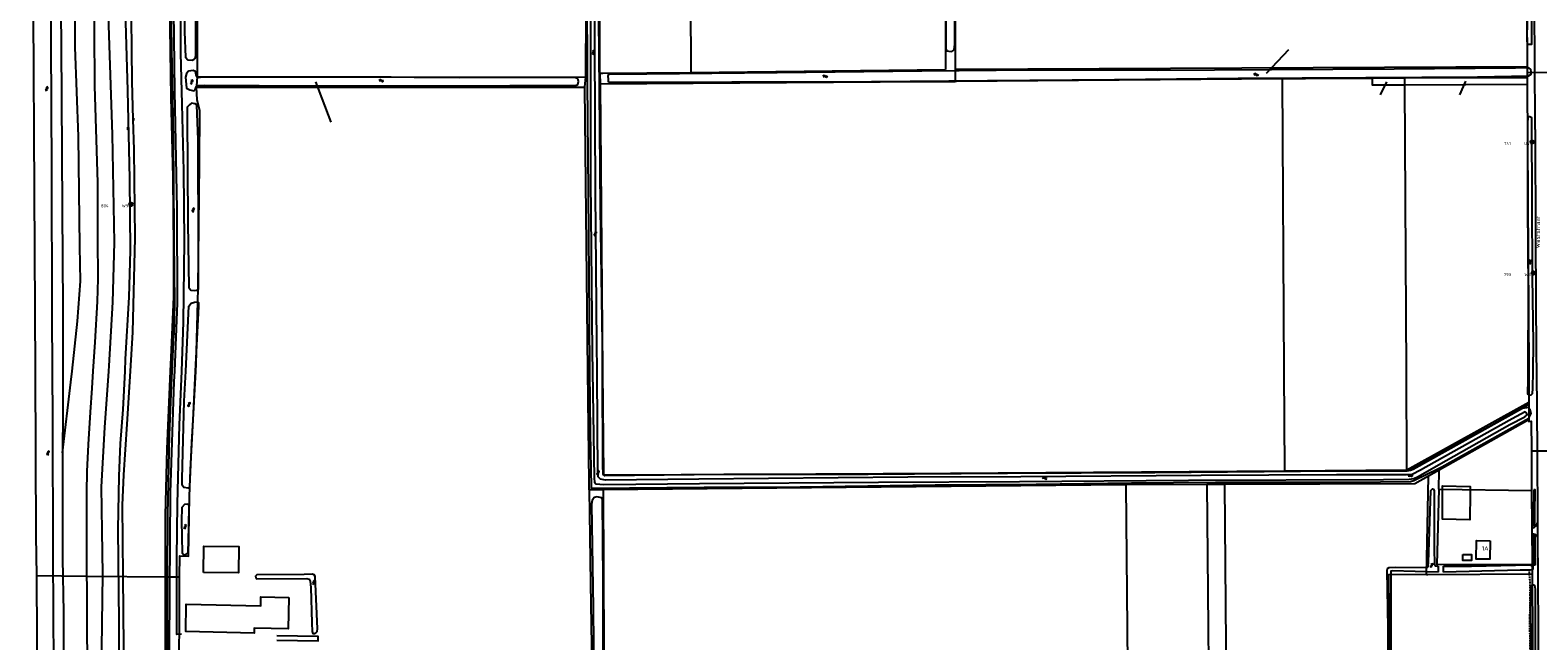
# Model space of a CAD drawing. Header units: metres. Extents: x 51973 to 58000, y 375000 to 380663.
# Tile 37 of 56: x 56040 to 56904, y 378845 to 379195. Entities that reach past the tile are written whole.
import ezdxf
from ezdxf.enums import TextEntityAlignment as Align

# ---------------------------------------------------------------- set-up
doc = ezdxf.new("R2010")
doc.units = ezdxf.units.M
doc.header["$LTSCALE"] = 0.1
doc.linetypes.add('LP', pattern=[14, 9, -5])
doc.layers.get('0').update_dxf_attribs({"linetype": 'CONTINUOUS'})
doc.layers.add('B-WA-OG-TOPOGRAFIE-G', color=253, linetype='CONTINUOUS')
doc.styles.add('ISO', font='isocp.shx', dxfattribs={"height": 1.8})
doc.styles.add('ISOCP', font='ISOCP.shx', dxfattribs={"height": 1.8})

# ---------------------------------------------------------------- blocks, each defined once
blk = doc.blocks.new('S05')
at = {"color": 0}
for p, q in [((0.08, 0.3), (0.38, 0.59)), ((0.11, -0.19), (0.41, 0.09)), ((0.38, 0.59), (0.68, 0.71)), ((0.41, 0.09), (0.71, 0.21)), ((0.68, 0.71), (1.01, 0.62)), ((0.71, 0.21), (1.02, 0.12)), ((1.01, 0.62), (1.33, 0.37)), ((1.02, 0.12), (1.36, -0.12)), ((1.33, 0.37), (1.66, 0.13)), ((1.66, 0.13), (1.97, 0.04)), ((1.97, 0.04), (2.28, 0.16)), ((2.28, 0.16), (2.58, 0.44)), ((1.36, -0.12), (1.68, -0.37)), ((1.68, -0.37), (2, -0.46)), ((2, -0.46), (2.31, -0.33)), ((2.31, -0.33), (2.61, -0.05))]:
    blk.add_line(p, q, dxfattribs=at)
blk = doc.blocks.new('M01')
at = {"color": 0}
for radius in [1.05, 0.625]:
    blk.add_circle((0, 0), radius, dxfattribs=at)
blk = doc.blocks.new('BIJPIJL')
at = {"color": 0}
blk.add_line((0, 0), (1, 0), dxfattribs=at)
blk = doc.blocks.new('S04')
at = {"color": 0}
for p, q in [((0, 0.5), (0.5, 0.5)), ((0, 0.25), (1, 0.25)), ((0, 0), (0.5, 0)), ((0, -0.25), (1, -0.25)), ((0, -0.5), (0.5, -0.5))]:
    blk.add_line(p, q, dxfattribs=at)

msp = doc.modelspace()

# ---------------------------------------------------------------- linework, layer by layer
at = {"layer": 'B-WA-OG-TOPOGRAFIE-G'}
for points in [[(56415.943, 379790.519), (56418.667, 379171.1)], [(56562.22, 379791.926), (56563.277, 379556.013), (56564.295, 379324.558), (56564.735, 379172.799)], [(56112.805, 379553.282), (56113.438, 379533.46), (56115.814, 379499.798), (56116.236, 379490.185), (56116.168, 379480.258), (56116.475, 379456.767), (56116.716, 379420.045), (56117.073, 379389.731), (56117.711, 379360.397), (56118.588, 379321.618), (56119.028, 379284.879), (56120.186, 379239.659), (56120.938, 379184.444), (56121.664, 379146.278), (56122.081, 379111.748), (56122.322, 379075.025), (56122.611, 379038.9), (56122.357, 379020.87)], [(56366.64, 379170.692), (56366.04, 379465.96), (56366.33, 379472.44), (56366.353, 379518.119)], [(56364.997, 379000), (56364.906, 379015.674), (56364.021, 379102.168), (56363.708, 379187.444), (56363.236, 379272.048), (56362.755, 379374.823), (56363.11, 379429.786), (56362.982, 379431.01), (56362.419, 379431.505), (56361.136, 379431.544), (56360.028, 379431.028), (56360.217, 379420.608), (56360.486, 379382.263), (56360.875, 379299.72), (56361.197, 379205.025), (56361.196, 379109.49), (56362.18, 379010.957), (56362.337, 379000)], [(56569.831, 379405.996), (56570.364, 379172.997)], [(56896.935, 379408.515), (56898.223, 379174.522)], [(56063.945, 379000), (56066.956, 379028.708), (56068.808, 379051.562), (56068.441, 379071.504), (56067.642, 379134.551), (56065.778, 379185.708), (56065.254, 379260.288), (56062.872, 379313.312), (56062.17, 379353.81), (56061.793, 379384.723)], [(56076.107, 379000), (56077.251, 379016.709), (56078.553, 379039.967), (56078.917, 379052.907), (56078.666, 379076.277), (56078.629, 379108.002), (56077.067, 379163.498), (56076.742, 379195.134), (56076.58, 379232.494), (56076.342, 379257.234), (56074.649, 379287.709), (56074.372, 379317.563), (56074.324, 379340.48), (56073.534, 379388.55)], [(56120.342, 379000), (56120.658, 379007.798), (56122.368, 379042.561), (56122.227, 379070.909), (56121.866, 379111.041), (56120.675, 379156.829), (56119.988, 379210.061), (56119.269, 379273.296), (56118.276, 379326.647), (56118.032, 379349.974), (56116.848, 379386.071)], [(56056.638, 379381.147), (56056.941, 379329.389), (56057.303, 379274.325), (56057.352, 379225.041), (56057.65, 379186.361), (56058.003, 379125.597), (56058.175, 379092.502), (56058.573, 379036.386), (56058.618, 379000)], [(56083.221, 379371.185), (56083.204, 379321.088), (56084.319, 379257.295), (56084.872, 379198.019), (56086.942, 379135.672), (56087.991, 379073.695), (56087.093, 379039.479), (56085.081, 379002.969), (56084.859, 379000)], [(56094.281, 379000), (56094.593, 379006.804), (56096.595, 379042.435), (56097.372, 379069.075), (56097.02, 379110.168), (56095.851, 379160.786), (56094.78, 379199.954), (56094.666, 379241.706), (56092.788, 379282.017), (56092.716, 379302.233), (56092.894, 379340.787), (56092.822, 379373.741)], [(56094.708, 379373.274), (56095.88, 379312.425), (56096.573, 379268.152), (56097.71, 379220.758), (56098.16, 379165.906), (56098.8, 379144.376), (56099.323, 379126.757), (56099.899, 379076.461), (56098.561, 379022.358), (56097.165, 379000)], [(56052.762, 379000), (56052.546, 379032.601), (56052.397, 379115.482), (56051.987, 379188.453), (56051.279, 379279.918), (56051.016, 379362.374)], [(56119.709, 379348.433), (56119.976, 379322.575), (56120.814, 379279.211), (56122.171, 379206.58), (56122.637, 379160.531), (56124.068, 379093.086), (56124.187, 379038.998), (56122.598, 379000)], [(56126.773, 379000), (56127.915, 379028.001), (56128.312, 379074.545), (56127.993, 379114.795), (56127.148, 379152.965), (56126.366, 379182.438), (56126.064, 379222.647), (56125.739, 379255.644), (56124.422, 379293.647), (56124.112, 379325.719), (56123.936, 379347.009)], [(56126.646, 379311.605), (56126.75, 379287.793), (56128.11, 379232.147), (56128.351, 379194.424), (56128.982, 379179.877), (56130.295, 379178.457), (56132.709, 379178.184), (56133.868, 379178.731), (56134.569, 379179.258), (56134.827, 379180.46), (56134.891, 379188.022), (56134.752, 379232.855), (56133.483, 379283.475), (56132.578, 379318.768)], [(56039.889, 379310.59), (56041.485, 379238.989), (56042.405, 379069.239)], [(56564.82, 379233.876), (56565.002, 379184.743), (56565.542, 379183.567), (56566.626, 379183.35), (56568.316, 379183.255), (56569.059, 379183.634), (56569.672, 379184.3), (56570.188, 379187.294), (56569.799, 379256.504)], [(56902.662, 379179.409), (56902.165, 379258.657)], [(56134.57, 379246.541), (56135.496, 379240.429), (56135.593, 379221.769), (56135.724, 379168.81)], [(56358.56, 379168.5), (56358.83, 379246.38)], [(56898.14, 379189.593), (56898.303, 379187.49), (56901.068, 379187.374), (56900.971, 379208.792), (56900.526, 379243.92), (56897.895, 379243.712), (56898.248, 379201.396), (56898.14, 379189.593)], [(56359.053, 379220.384), (56359.37, 379165.726), (56359.79, 379102.36), (56360.387, 379029.73), (56360.666, 379000)], [(56368.095, 379000), (56368.045, 379016.029), (56367.025, 379092.953), (56366.359, 379160.949), (56365.859, 379222.654)], [(56902.94, 379138.428), (56902.662, 379179.409)], [(56137.503, 379168.243), (56136.381, 379168.223), (56135.631, 379168.328), (56135.269, 379168.946), (56134.64, 379171.638), (56133.321, 379172.213), (56130.774, 379171.973), (56129.599, 379170.653), (56129.027, 379168.561), (56129.605, 379162.258), (56131.484, 379161.18), (56133.794, 379160.716), (56134.767, 379161.794), (56135.155, 379162.87), (56136.174, 379163.653), (56140.002, 379163.828), (56202.553, 379163.477), (56255.319, 379163.492), (56314.903, 379163.756), (56352.524, 379163.687), (56353.985, 379164.245), (56354.296, 379166.085), (56354.079, 379167.04), (56353.58, 379167.756), (56352.52, 379168.162), (56347.13, 379168.215), (56285.799, 379168.186), (56234.093, 379168.399), (56174.18, 379168.451), (56137.503, 379168.243)], [(56135.724, 379168.81), (56135.273, 379163.231), (56135.293, 379162.84)], [(56135.724, 379168.81), (56358.233, 379168.5), (56358.56, 379168.5)], [(56358.042, 379162.81), (56358.23, 379164.871), (56358.56, 379168.5)], [(56366.64, 379170.692), (56368.244, 379170.704)], [(56366.64, 379170.692), (56366.78, 379164.6)], [(56368.244, 379170.704), (56418.667, 379171.1)], [(56869.9, 379168.753), (56898.997, 379169.21), (56900.63, 379170.209), (56900.507, 379171.695), (56900.424, 379172.969), (56899.25, 379173.816), (56891.552, 379173.722), (56822.091, 379173.005), (56751.662, 379172.612), (56686.319, 379172.396), (56615.313, 379172.426), (56551.251, 379171.972), (56468.327, 379171.004), (56393.505, 379170.148), (56371.524, 379170.277), (56371.058, 379169.13), (56371.25, 379167.407), (56371.376, 379165.94), (56372.32, 379165.682), (56379.673, 379165.569), (56442.332, 379165.748), (56522.35, 379166.093), (56588.886, 379166.6), (56661.665, 379167.234), (56732.593, 379167.838), (56805.74, 379168.36), (56869.9, 379168.753)], [(56418.667, 379171.1), (56564.735, 379172.799)], [(56570.364, 379172.997), (56571.06, 379173), (56898.223, 379174.522)], [(56570.364, 379172.997), (56570.38, 379166.094)], [(56570.38, 379166.094), (56571.12, 379166.1), (56757.88, 379167.687)], [(56757.88, 379167.687), (56771.22, 379167.8), (56809.366, 379167.971)], [(56757.88, 379167.687), (56757.882, 379167.303)], [(56809.366, 379167.971), (56809.341, 379164.04), (56827.934, 379164.138)], [(56809.366, 379167.971), (56827.913, 379168.055)], [(56827.913, 379168.055), (56898.258, 379168.372)], [(56827.913, 379168.055), (56827.914, 379167.797)], [(56827.914, 379167.797), (56827.934, 379164.138)], [(56898.223, 379174.522), (56898.229, 379173.492), (56898.241, 379171.313)], [(56898.241, 379171.313), (56898.258, 379168.372)], [(56898.241, 379171.313), (56911.363, 379171.161)], [(56898.258, 379168.372), (56898.279, 379164.511)], [(56135.021, 379003.804), (56136.142, 379047.436), (56136.943, 379119.373), (56137.151, 379149.24), (56135.657, 379155.578), (56135.293, 379162.84)], [(56135.293, 379162.84), (56276.915, 379162.821), (56358.042, 379162.81)], [(56359.716, 379000), (56358.215, 379144.092), (56358.022, 379162.586), (56358.042, 379162.81)], [(56366.78, 379164.6), (56473.58, 379165.41), (56554.27, 379165.96), (56570.38, 379166.094)], [(56366.78, 379164.6), (56368.117, 379000)], [(56757.882, 379167.303), (56758.803, 379000)], [(56827.934, 379164.138), (56898.279, 379164.511)], [(56827.934, 379164.138), (56828.836, 379000)], [(56898.279, 379164.511), (56899.184, 379000)], [(56136.199, 379132.496), (56135.549, 379152.626), (56134.416, 379153.289), (56132.333, 379153.54), (56131.28, 379152.672), (56129.994, 379151.222), (56129.843, 379146.981), (56130.298, 379084.765), (56130.819, 379047.943), (56131.991, 379046.395), (56133.966, 379046.316), (56135.693, 379046.405), (56136.337, 379046.915), (56136.497, 379048.182), (56136.476, 379069.521)], [(56900.979, 379141.229), (56900.94, 379145.103), (56899.891, 379145.751), (56899.192, 379145.684), (56898.641, 379145.041), (56898.558, 379142.551), (56898.531, 379093.59), (56898.871, 379047.128), (56898.755, 379000)], [(56901.681, 379000), (56901.858, 379016.232), (56901.412, 379053.836), (56901.1, 379098.198), (56900.979, 379141.229)], [(56902.94, 379138.428), (56903.157, 379075.09), (56903.488, 379009.658), (56903.571, 379000)], [(56136.476, 379069.521), (56136.199, 379132.496)], [(56042.405, 379069.239), (56042.753, 379000)], [(56129.091, 379000), (56130.84, 379037.329), (56132.236, 379039.046), (56134.05, 379039.64), (56135.613, 379039.728), (56136.343, 379039.313), (56136.33, 379037.101), (56134.478, 379000)], [(56121.392, 379000), (56122.357, 379020.87)], [(56134.822, 379000), (56135.021, 379003.804)], [(56042.753, 379000), (56043.226, 378905.713), (56043.582, 378882.821)], [(56138.358, 378532.292), (56108.056, 378607.021), (56088.715, 378648.362), (56066.554, 378695.291), (56060.892, 378708.984), (56059.132, 378714.688), (56057.656, 378721.393), (56056.432, 378729.051), (56054.93, 378744.567), (56054.118, 378775.137), (56053.718, 378814.401), (56053.55, 378830.943), (56053.039, 378894.355), (56052.942, 378972.694), (56052.762, 379000)], [(56058.618, 379000), (56058.646, 378976.845), (56058.531, 378953.251), (56058.458, 378938.121), (56058.456, 378892.463), (56058.96, 378861.856), (56059.105, 378826.081), (56059.119, 378814.417), (56059.159, 378782.566), (56059.483, 378744.98), (56059.977, 378736.007), (56061.082, 378728.197), (56063.574, 378717.072), (56066.198, 378709.694), (56070.194, 378699.891), (56085.32, 378666.076), (56106.749, 378618.988), (56126.477, 378575.855)], [(56058.531, 378953.251), (56063.283, 378993.691), (56063.945, 379000)], [(56126.975, 378607.458), (56101.653, 378663.711), (56082.225, 378706.501), (56078.008, 378716.488), (56076.699, 378720.475), (56074.72, 378729.697), (56073.792, 378736.43), (56073.307, 378742.61), (56073.288, 378755.143), (56073.062, 378783.015), (56072.885, 378814.458), (56072.669, 378853.025), (56072.479, 378906.105), (56072.316, 378930.539), (56072.492, 378942.563), (56073.319, 378958.054), (56074.459, 378976.446), (56075.446, 378990.348), (56076.107, 379000)], [(56084.859, 379000), (56082.449, 378967.799), (56080.576, 378933.777), (56081.025, 378908.516), (56081.401, 378883.734), (56080.846, 378841.099), (56080.769, 378814.482), (56080.726, 378799.494), (56081.936, 378760.256), (56085.45, 378736.599), (56088.939, 378721.949), (56093.186, 378704.557), (56101.826, 378681.738), (56140.481, 378600.179)], [(56099.282, 378725.014), (56097.14, 378732.637), (56093.946, 378750.976), (56091.372, 378771.626), (56091.026, 378797.469), (56090.975, 378814.512), (56090.851, 378856.101), (56090.381, 378909.376), (56090.925, 378939.893), (56091.615, 378958.547), (56093.275, 378978.083), (56094.281, 379000)], [(56097.165, 379000), (56095.264, 378969.563), (56093.411, 378940.604), (56092.736, 378923.232), (56092.963, 378882.804), (56093.442, 378841.838), (56093.36, 378782.566), (56093.479, 378773.317), (56096.015, 378752.849), (56098.169, 378737.548), (56101.291, 378725.431)], [(56123.039, 378730.178), (56121.234, 378736.982), (56118.72, 378750.325), (56117.766, 378760.75), (56116.6, 378781.245), (56117.392, 378817.982), (56117.508, 378856.437), (56117.582, 378917.398), (56118.536, 378955.446), (56120.342, 379000)], [(56118.566, 378882.186), (56118.843, 378917.864), (56119.71, 378963.322), (56121.017, 378991.897), (56121.392, 379000)], [(56122.598, 379000), (56122.358, 378994.108), (56120.219, 378930.298), (56119.868, 378874.726), (56119.325, 378805.834), (56119.33, 378803.789), (56119.342, 378798.383), (56119.374, 378783.872), (56119.386, 378778.489), (56119.414, 378765.956), (56119.416, 378765.216), (56120.333, 378754.76), (56121.633, 378744.948), (56123.481, 378734.992), (56124.465, 378731.084), (56124.954, 378729.139), (56125.119, 378728.483), (56127.515, 378720.974), (56130.826, 378711.528), (56140.12, 378688.782), (56146.082, 378675.99), (56148.134, 378671.587)], [(56126.742, 378849.202), (56124.022, 378849.161), (56124.021, 378892.764), (56124.292, 378924.052), (56125.521, 378969.308), (56126.773, 379000)], [(56125.615, 378882.136), (56125.66, 378894.15), (56130.76, 378894.038), (56131.306, 378928.09), (56131.75, 378943.497), (56133.182, 378968.653), (56134.822, 379000)], [(56132.363, 378959.31), (56131.321, 378933.731), (56130.508, 378932.942), (56128.043, 378933.259), (56127.15, 378934.605), (56126.967, 378938.32), (56128.284, 378982.791), (56129.091, 379000)], [(56134.478, 379000), (56133.079, 378971.975), (56132.363, 378959.31)], [(56360.444, 378932.082), (56360.38, 378936.27), (56359.716, 379000)], [(56360.666, 379000), (56360.996, 378964.937), (56361.543, 378933.607), (56361.628, 378932.881), (56362.165, 378932.878), (56426.339, 378933.531), (56481.51, 378933.747), (56558.908, 378934.947), (56616.78, 378935.174), (56671.426, 378936.066), (56719.562, 378936.311), (56796.972, 378936.403), (56831.497, 378936.791), (56833.4, 378937.347), (56847.875, 378944.444), (56849.397, 378945.19), (56899.189, 378973.157), (56900.579, 378975.764), (56900.064, 378977.861), (56898.94, 378979.135), (56897.9, 378979.064), (56895.682, 378978.521), (56832.858, 378943.692), (56831.495, 378943.079), (56829.358, 378942.793), (56768.266, 378942.583), (56684.843, 378941.793), (56600.342, 378941.271), (56520.339, 378940.774), (56437.692, 378940.728), (56369.407, 378940.018), (56368.463, 378940.797), (56368.263, 378946.159)], [(56362.337, 379000), (56363.218, 378938.678), (56363.414, 378936.451), (56364.262, 378935.459), (56368.781, 378935.126), (56423.788, 378935.664), (56526.394, 378936.311), (56607.206, 378936.732), (56704.026, 378937.615), (56815.959, 378937.993), (56830.729, 378938.153), (56833.345, 378938.572), (56835.786, 378939.601), (56847.532, 378946.251), (56888.435, 378969.393)], [(56888.435, 378969.393), (56897.052, 378973.898), (56898.217, 378974.963), (56897.932, 378976.077), (56897.204, 378976.686), (56889.755, 378972.633), (56849.791, 378950.292), (56837.23, 378943.201), (56832.448, 378940.779), (56829.105, 378940.539), (56788.911, 378940.636), (56711.429, 378940.242), (56607.974, 378939.51), (56543.089, 378939.252), (56423.31, 378938.166), (56369.754, 378937.536), (56366.848, 378938.112), (56365.55, 378939.377), (56365.461, 378941.995), (56365.181, 378968.189), (56364.997, 379000)], [(56368.263, 378946.159), (56368.095, 379000)], [(56368.117, 379000), (56368.6, 378940.59), (56368.92, 378940.58), (56374.508, 378940.617), (56567.72, 378941.51), (56759.117, 378942.889)], [(56758.803, 379000), (56759.115, 378943.21)], [(56828.836, 379000), (56829.141, 378944.606)], [(56898.755, 379000), (56898.743, 378995.141), (56898.539, 378986.967), (56899.751, 378986.215), (56900.656, 378986.445), (56901.289, 378987.235), (56901.572, 378990.054), (56901.681, 379000)], [(56899.184, 379000), (56899.276, 378983.18)], [(56903.571, 379000), (56903.963, 378954.341), (56904.118, 378936.246), (56904.138, 378931.637), (56904.218, 378913.105), (56904.255, 378904.688), (56904.355, 378881.67), (56904.744, 378819.133), (56904.965, 378740.215), (56905.089, 378683.543), (56904.509, 378681.822), (56902.482, 378677.609), (56902.243, 378652.654), (56902.278, 378652.647), (56904.214, 378652.25), (56904.538, 378651.618), (56904.4, 378648.197)], [(56829.225, 378943.395), (56899.281, 378982.154)], [(56829.225, 378943.395), (56831.3, 378943.41), (56877.8, 378968.97), (56899.287, 378981.105)], [(56899.276, 378983.18), (56899.281, 378982.226), (56899.281, 378982.154)], [(56899.281, 378982.154), (56899.287, 378981.105)], [(56899.287, 378981.105), (56899.29, 378980.64), (56899.336, 378972.301)], [(56847.85, 378943.47), (56899.336, 378972.301)], [(56899.336, 378972.301), (56899.342, 378971.143), (56900.57, 378971.445), (56900.695, 378954.32)], [(56900.695, 378954.32), (56909.78, 378954.38)], [(56900.695, 378954.32), (56900.86, 378931.6)], [(56759.115, 378943.21), (56759.117, 378942.889)], [(56759.117, 378942.889), (56829.147, 378943.394)], [(56829.141, 378944.606), (56829.146, 378943.665)], [(56829.146, 378943.665), (56829.147, 378943.394)], [(56829.147, 378943.394), (56829.225, 378943.395)], [(56841.73, 378940), (56847.85, 378943.47)], [(56847.574, 378932.394), (56847.838, 378943), (56847.85, 378943.47)], [(56368.46, 378932.161), (56507.747, 378933.535), (56668.209, 378935.119)], [(56668.209, 378935.119), (56714.608, 378935.273), (56714.81, 378935.273), (56714.859, 378935.273)], [(56668.209, 378935.119), (56668.213, 378934.613), (56669.872, 378749.563)], [(56714.859, 378935.273), (56724.865, 378935.306)], [(56716.475, 378750.032), (56714.859, 378935.273)], [(56724.865, 378935.306), (56833.8, 378935.67), (56841.73, 378940)], [(56726.648, 378728.654), (56724.865, 378935.306)], [(56840.502, 378883.464), (56841.723, 378939.668), (56841.73, 378940)], [(56348.266, 378748.357), (56345.286, 378748.383), (56344.27, 378746.986), (56344.039, 378745.029), (56345.108, 378744.325), (56350.174, 378743.782), (56368.27, 378744.29), (56369.373, 378745.652), (56369.119, 378755.97), (56368.504, 378810.133), (56368.47, 378879.738), (56368.041, 378926.507), (56367.676, 378927.398), (56364.739, 378928.039), (56363.328, 378927.682), (56362.063, 378925.946), (56361.77, 378923.727), (56362.785, 378864.343), (56363.346, 378802.433), (56364.154, 378752.939), (56364.062, 378749.553), (56363.275, 378749.009), (56361.524, 378748.6), (56348.266, 378748.357)], [(56360.444, 378932.082), (56368.46, 378932.161)], [(56360.444, 378932.082), (56361.26, 378878.401), (56363.233, 378748.731)], [(56368.46, 378932.161), (56369.28, 378749.21)], [(56818.184, 378886.906), (56819.124, 378887.518), (56823.072, 378887.646), (56840.892, 378887.557), (56841.491, 378888.235), (56841.798, 378890.453), (56843.059, 378931.598), (56843.96, 378932.58), (56844.675, 378932.389), (56845.025, 378931.395), (56844.989, 378898.463), (56845.168, 378889.294), (56845.538, 378888.522), (56846.699, 378888.185), (56847.33, 378888.187)], [(56847.574, 378932.394), (56846.498, 378889.167), (56847.217, 378889.171)], [(56847.574, 378932.394), (56847.84, 378932.39)], [(56847.84, 378932.39), (56900.86, 378931.6)], [(56865.55, 378930.12), (56865.39, 378914.86), (56849.67, 378915.15), (56849.81, 378930.36), (56849.769, 378934.213), (56865.606, 378933.897), (56865.55, 378930.12)], [(56900.86, 378931.6), (56901.129, 378889.47)], [(56902.061, 378931.98), (56902.048, 378931.062), (56901.882, 378919.662), (56901.812, 378911.487), (56901.799, 378911.24)], [(56902.612, 378911.48), (56902.682, 378919.653), (56902.848, 378931.05), (56902.861, 378931.968), (56902.233, 378931.977), (56902.061, 378931.98)], [(56130.952, 378910.844), (56131.136, 378923.279), (56130.364, 378923.709), (56128.378, 378923.624), (56126.924, 378921.877), (56126.745, 378914.205), (56127.04, 378895.893), (56128.106, 378894.821), (56129.264, 378895.078), (56130.436, 378895.812), (56130.952, 378910.844)], [(56900.997, 378910.119), (56901.631, 378910.18), (56902.38, 378910.462)], [(56902.612, 378911.48), (56901.799, 378911.24)], [(56902.38, 378910.462), (56903.59, 378911.581), (56904.218, 378913.105)], [(56139.283, 378884.651), (56139.413, 378899.747), (56159.495, 378899.598), (56159.365, 378884.502), (56139.283, 378884.651)], [(56877.05, 378902.77), (56876.84, 378892.22), (56869.13, 378892.3), (56869.29, 378902.89), (56877.05, 378902.77)], [(56901.018, 378906.784), (56902.08, 378906.725)], [(56902.838, 378888.773), (56902.038, 378888.768), (56901.978, 378897.588), (56901.817, 378906.487), (56902.617, 378906.502)], [(56902.08, 378906.725), (56902.353, 378906.625), (56902.617, 378906.502)], [(56902.617, 378906.502), (56903.6, 378905.744), (56904.255, 378904.688)], [(56902.617, 378906.502), (56902.778, 378897.598), (56902.838, 378888.773)], [(56861.371, 378894.928), (56866.374, 378894.862), (56866.326, 378891.462), (56861.326, 378891.528), (56861.371, 378894.928)], [(56043.582, 378882.821), (56044.247, 378739.953), (56153.218, 378500)], [(56043.582, 378882.821), (56072.247, 378882.514), (56118.566, 378882.186)], [(56201.354, 378855.762), (56201.605, 378850.74), (56201.956, 378849.727), (56202.96, 378849.673), (56203.784, 378850.027), (56204.372, 378850.877), (56204.684, 378852.33), (56203.331, 378882.297), (56202.776, 378883.214), (56201.562, 378883.738), (56197.013, 378883.516), (56169.816, 378883.28), (56169.166, 378882.433), (56169.299, 378881.787), (56169.872, 378880.944), (56198.567, 378881.257), (56199.792, 378880.811), (56200.456, 378879.587), (56200.749, 378876.002), (56201.354, 378855.762)], [(56748, 378724.722), (56755.953, 378723.236), (56767.186, 378721.883), (56816.309, 378715.325), (56818.031, 378715.391), (56818.796, 378716.716), (56819.138, 378731.111), (56818.938, 378785.466), (56818.568, 378852.871), (56818.043, 378885.733), (56818.184, 378886.906)], [(56840.502, 378883.464), (56818.832, 378883.199), (56820.24, 378716.27)], [(56847.252, 378884.9), (56820.817, 378885.668), (56820.159, 378885.311), (56820.062, 378883.612), (56820.197, 378828.868), (56820.603, 378760.49), (56821.196, 378714.61), (56821.561, 378694.758), (56820.985, 378693.867), (56820.289, 378694.087)], [(56840.502, 378883.464), (56841.357, 378883.474), (56901.158, 378883.913)], [(56847.217, 378889.171), (56901.129, 378889.47)], [(56847.33, 378888.187), (56847.252, 378884.9)], [(56850.265, 378884.856), (56850.268, 378888.197)], [(56894.369, 378885.967), (56850.265, 378884.856)], [(56850.268, 378888.197), (56866.415, 378888.252), (56899.958, 378889.066), (56901.579, 378888.185), (56901.633, 378887.443), (56901.504, 378886.635), (56901.052, 378886.113), (56899.981, 378885.948), (56894.369, 378885.967)], [(56901.129, 378889.47), (56901.14, 378887.7)], [(56901.14, 378887.7), (56901.158, 378883.913)], [(56901.158, 378883.913), (56901.694, 378772.315), (56902.1, 378687.84)], [(56117.465, 378769.363), (56118.585, 378835.381), (56118.566, 378882.186)], [(56118.566, 378882.186), (56125.615, 378882.136)], [(56129.29, 378780.08), (56129.22, 378807.27), (56127.7, 378807.68), (56125.35, 378811.06), (56125.615, 378882.136)], [(56900.242, 378863.558), (56900.574, 378876.916), (56901.34, 378877.784), (56902.532, 378877.337), (56902.826, 378874.988), (56902.885, 378841.61), (56902.971, 378787.328), (56902.736, 378786.199), (56901.958, 378785.628), (56901.63, 378785.708), (56901.311, 378785.785), (56900.943, 378786.83), (56900.802, 378788.658), (56900.634, 378831.253), (56900.242, 378863.558)], [(56188.21, 378870.32), (56187.82, 378852.32), (56168.33, 378852.81), (56168.26, 378849.81), (56129.09, 378850.75), (56129.28, 378866.5), (56172.11, 378865.58), (56172.22, 378870.66), (56188.21, 378870.32)], [(56181.306, 378845.858), (56205.057, 378845.486), (56204.974, 378847.933), (56181.422, 378848.308)]]:
    msp.add_lwpolyline(points, dxfattribs=at)
at = {"layer": 'B-WA-OG-TOPOGRAFIE-G', "linetype": 'LP'}
msp.add_lwpolyline([(56899.368, 378885.115), (56899.815, 378879.137), (56899.742, 378871.896), (56899.75, 378862.152), (56899.69, 378858.541), (56899.798, 378835.694), (56899.934, 378813.339), (56899.947, 378799.286), (56899.981, 378788.579), (56900.028, 378784.405)], dxfattribs=at)

# ---------------------------------------------------------------- block references
at = {"layer": 'B-WA-OG-TOPOGRAFIE-G'}
for name, p, rotation in [('S05', (56362.656, 379184.187), 270.0572957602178), ('S05', (56494.535, 379168.842), 3.783590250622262), ('S05', (56744.208, 379169.958), 177.7643631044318), ('S05', (56049.658, 379160.461), 91.03121267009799), ('S05', (56132.381, 379167.187), 268.8542371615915), ('S05', (56239.91, 379166.495), 356.731147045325), ('S04', (56098.8, 379144.376), 1.695854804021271), ('S04', (56096.246, 379138.954), 176.9699185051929), ('S05', (56133.095, 379093.767), 273.7264258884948), ('S05', (56363.787, 379080.212), 267.2491652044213), ('S05', (56900.184, 379061.155), 90.51564809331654), ('S05', (56131.115, 378979.553), 85.5265935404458), ('S05', (56049.952, 378954.55), 268.2816419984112), ('S05', (56365.699, 378940.427), 88.73969615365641), ('S05', (56620.334, 378938.752), 355.4123743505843), ('S05', (56830.369, 378939.5), 23.38664215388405), ('S05', (56128.904, 378909.475), 85.9878288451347), ('S05', (56843.516, 378887.34), 80.6789392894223), ('S05', (56202.287, 378880.404), 270.7448031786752)]:
    msp.add_blockref(name, p, dxfattribs=dict(at, rotation=rotation))
at = {"layer": 'B-WA-OG-TOPOGRAFIE-G', "color": 7}
for p, xscale, yscale, rotation in [((56748.815, 379170.775), 18.60838289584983, 18.60838289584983, 46.4327491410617), ((56203.605, 379165.895), 24.83859178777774, 24.83859178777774, 290.5303969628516), ((56817.645, 379165.815), 8.276608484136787, 8.276608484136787, 244.0479463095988), ((56862.935, 379166.125), 8.404205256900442, 8.404205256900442, 246.2929386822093)]:
    msp.add_blockref('BIJPIJL', p, dxfattribs=dict(at, xscale=xscale, yscale=yscale, rotation=rotation))
at = {"layer": 'B-WA-OG-TOPOGRAFIE-G'}
ref = msp.add_blockref('M01', (56901.23, 379131.34), dxfattribs=at)
ref.add_attrib('0', '741      U43', dxfattribs={"layer": '0', "color": 0, "height": 1.8, "style": 'ISOCP'}).set_placement((56901.23, 379131.34), align=Align.TOP_RIGHT)
ref = msp.add_blockref('M01', (56097.72, 379095.68), dxfattribs=at)
ref.add_attrib('0', '804      W94', dxfattribs={"layer": '0', "color": 0, "height": 1.8, "style": 'ISOCP'}).set_placement((56097.72, 379095.68), align=Align.TOP_RIGHT)
ref = msp.add_blockref('M01', (56901.96, 379056.27), dxfattribs=at)
ref.add_attrib('0', '793      W89', dxfattribs={"layer": '0', "color": 0, "height": 1.8, "style": 'ISOCP'}).set_placement((56901.96, 379056.27), align=Align.TOP_RIGHT)

# ---------------------------------------------------------------- texts
at = {"layer": 'B-WA-OG-TOPOGRAFIE-G', "style": 'ISOCP'}
msp.add_text('Weststraat', height=2.5, rotation=89.598936, dxfattribs=at).set_placement((56905.575, 379070.397))
at = {"layer": 'B-WA-OG-TOPOGRAFIE-G', "style": 'ISO'}
msp.add_text('1A', height=2.5, dxfattribs=at).set_placement((56872.269, 378897.209))

doc.saveas('drawing.dxf')
